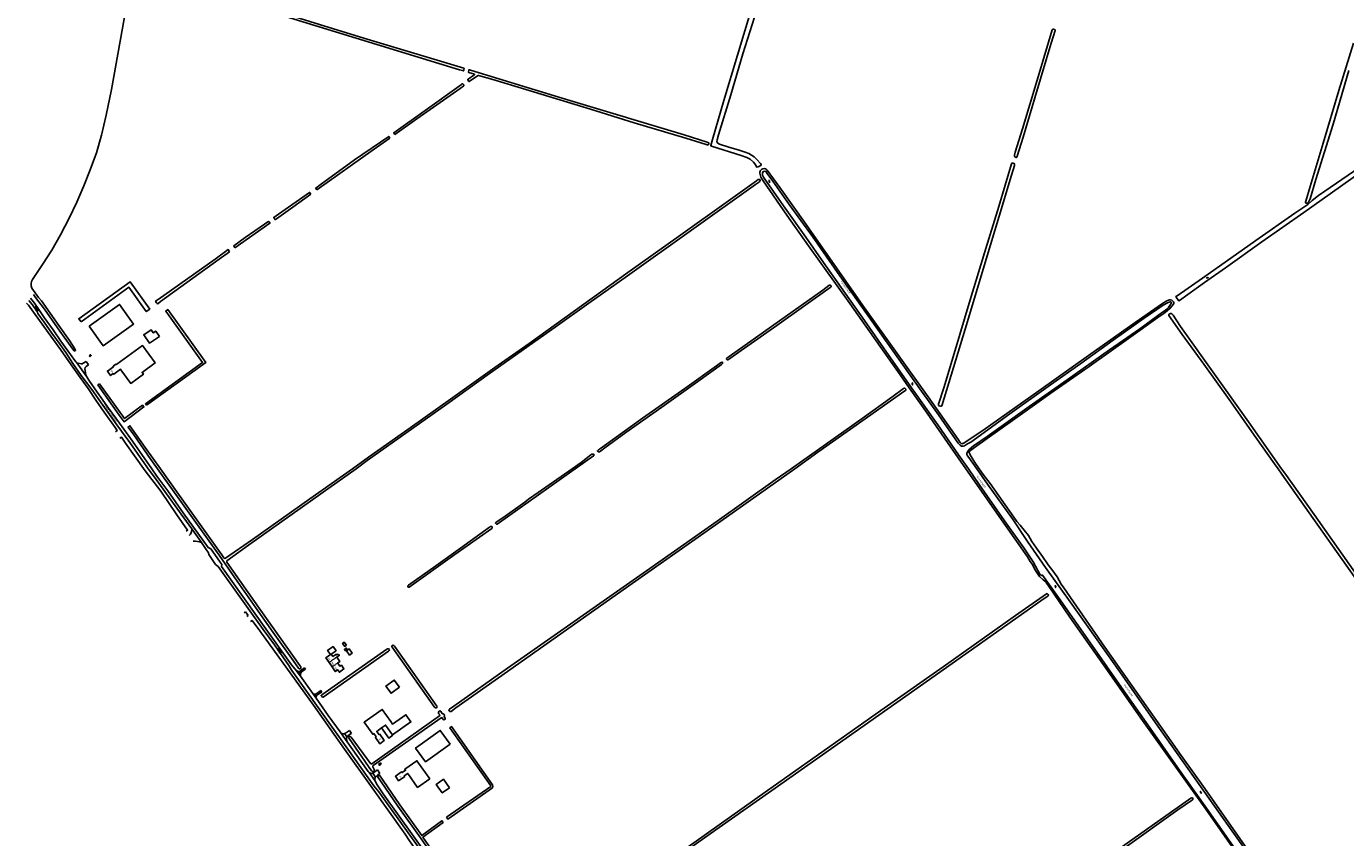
# Model space of a CAD drawing. Extents: x 168875 to 176000, y 513888 to 528000.
# Tile 38 of 106: x 172199 to 173781, y 520557 to 521530. Entities that reach past the tile are written whole.
import ezdxf

# ---------------------------------------------------------------- set-up
doc = ezdxf.new("R2010")
doc.units = 0
doc.header["$MEASUREMENT"] = 0
doc.linetypes.add('HIDDEN', pattern=[0.8, 0.5, -0.3])
doc.layers.get('0').update_dxf_attribs({"linetype": 'CONTINUOUS'})
for name, color, linetype in [('BIJGEBOUW', 12, 'CONTINUOUS'), ('DAKRAND', 10, 'CONTINUOUS'), ('HOOFDGEBOUW', 1, 'CONTINUOUS'), ('HUISNUMMER', 7, 'CONTINUOUS'), ('INSTEEK_SLOOT', 72, 'CONTINUOUS'), ('KANT_VERHARDING', 252, 'CONTINUOUS'), ('KANT_WATER', 140, 'CONTINUOUS'), ('OVERIGOPSTAL', 12, 'CONTINUOUS'), ('SEMANTIEK', 140, 'CONTINUOUS'), ('sluitlijn_verharding', 7, 'CONTINUOUS'), ('STRAATNAAM', 7, 'CONTINUOUS'), ('TUSSENMUUR', 12, 'HIDDEN'), ('WATERLOOPNAAM', 7, 'CONTINUOUS')]:
    doc.layers.add(name, color=color, linetype=linetype)
doc.styles.add('ISOCP', font='ISOCP.shx', dxfattribs={"height": 1.8})

# ---------------------------------------------------------------- blocks, each defined once
blk = doc.blocks.new('S014')
at = {"color": 0}
for p, q in [((0, -0.8), (4.2, 1.7)), ((0, 0.6), (1.8, 1.7)), ((5.1, -1.5), (0, 1.4)), ((2.6, -1.5), (0, 0)), ((1.1, -1.5), (6.1, 1.4)), ((6.1, -0.8), (1.9, 1.7)), ((3.5, -1.5), (6.1, 0)), ((6.1, 0.7), (4.4, 1.7))]:
    blk.add_line(p, q, dxfattribs=at)
blk = doc.blocks.new('S05')
at = {"color": 0}
for p, q in [((0.1, 0.3), (0.4, 0.6)), ((0.1, -0.2), (0.4, 0.1)), ((0.4, 0.6), (0.7, 0.7)), ((0.4, 0.1), (0.7, 0.2)), ((0.7, 0.7), (1, 0.6)), ((0.7, 0.2), (1, 0.1)), ((1, 0.6), (1.3, 0.4)), ((1, 0.1), (1.4, -0.1)), ((1.3, 0.4), (1.7, 0.1)), ((1.7, 0.1), (2, 0)), ((2, 0), (2.3, 0.2)), ((2.3, 0.2), (2.6, 0.4)), ((1.4, -0.1), (1.7, -0.4)), ((1.7, -0.4), (2, -0.5)), ((2, -0.5), (2.3, -0.3)), ((2.3, -0.3), (2.6, -0.1))]:
    blk.add_line(p, q, dxfattribs=at)

msp = doc.modelspace()

# ---------------------------------------------------------------- linework, layer by layer
at = {"layer": 'BIJGEBOUW'}
msp.add_lwpolyline([(172582.629, 520781.714), (172586.435, 520776.432), (172589.656, 520778.753), (172585.851, 520784.035), (172582.629, 520781.714)], dxfattribs=at)
at = {"layer": 'DAKRAND'}
for points in [[(172358.4, 521158.6), (172354, 521165), (172351, 521162.9), (172348.4, 521166.7), (172339.6, 521160.7), (172346.7, 521150.5), (172358.4, 521158.6)], [(172582.7, 520788.2), (172580.7, 520786.8), (172578.2, 520790.4), (172580.2, 520791.8), (172582.7, 520788.2)], [(172646.3, 520737.8), (172640, 520746.5), (172630, 520739.2), (172636.2, 520730.6), (172646.3, 520737.8)], [(172624.876, 520688.975), (172633.4, 520676.9), (172638.383, 520680.404), (172638.154, 520680.729)], [(172707.2, 520669.4), (172695.2, 520686), (172665.7, 520664.8), (172677.6, 520648.2), (172707.2, 520669.4)], [(172706.3, 520617.3), (172697.6, 520611.2), (172690.4, 520621.3), (172699.2, 520627.5), (172706.3, 520617.3)]]:
    msp.add_lwpolyline(points, dxfattribs=at)
at = {"layer": 'HOOFDGEBOUW'}
for points in [[(172274.306, 521170.9), (172291.109, 521147.449), (172327.428, 521173.472), (172310.625, 521196.924), (172274.306, 521170.9)], [(172312.332, 521118.682), (172324.074, 521102.285), (172339.338, 521113.31), (172337.736, 521115.53), (172353.34, 521126.801), (172338.316, 521147.603), (172307.457, 521125.369)], [(172274.362, 521135.518), (172275.264, 521134.379), (172276.788, 521135.582), (172275.888, 521136.721), (172274.362, 521135.518)], [(172307.457, 521125.369), (172306.622, 521124.76), (172306.22, 521125.311), (172302.8, 521122.818), (172303.261, 521122.186), (172296.128, 521116.986), (172299.98, 521111.651), (172303.165, 521113.973), (172303.614, 521113.357), (172311.841, 521119.355), (172312.332, 521118.682)], [(172571.026, 520773.947), (172574.268, 520776.22), (172573.614, 520777.154), (172572.631, 520776.465), (172571.753, 520777.717), (172570.295, 520776.696), (172569.882, 520777.285), (172566.476, 520774.897), (172564.553, 520777.64), (172570.243, 520781.63), (172566.712, 520786.665), (172560.121, 520782.044), (172563.652, 520777.008), (172557.97, 520773.024), (172561.857, 520767.48)], [(172565.548, 520762.216), (172561.857, 520767.48)], [(172565.548, 520762.216), (172561.857, 520767.48)], [(172572.231, 520766.863), (172574.917, 520763.033), (172576.636, 520764.238), (172579.782, 520759.751), (172574.313, 520755.916), (172572.315, 520758.766), (172569.4, 520756.722), (172565.548, 520762.216)], [(172571.026, 520773.947), (172574.74, 520768.649), (172572.218, 520766.881), (172572.231, 520766.863)], [(172638.154, 520680.729), (172660.104, 520696.36), (172654.048, 520704.864), (172638.116, 520693.519), (172635.808, 520696.76), (172635.962, 520696.87), (172625.672, 520711.32), (172603.956, 520695.856), (172614.246, 520681.406), (172615.483, 520682.287), (172618.349, 520678.263), (172617.43, 520677.609), (172622.72, 520670.18), (172628.087, 520674.002), (172622.797, 520681.431), (172622.032, 520680.886), (172619.167, 520684.91), (172624.876, 520688.975)], [(172624.876, 520688.975), (172629.682, 520692.398), (172638.046, 520680.652), (172638.154, 520680.729)], [(172682.567, 520627.948), (172668.056, 520617.746), (172656.208, 520634.596), (172652.144, 520631.739), (172652.684, 520630.971), (172645.214, 520625.719), (172641.423, 520631.111), (172648.893, 520636.363), (172649.548, 520635.431), (172653.612, 520638.289), (172652.727, 520639.548), (172667.239, 520649.751), (172682.567, 520627.948)], [(172624.434, 520645.732), (172623.563, 520647.069), (172621.416, 520645.668), (172622.287, 520644.331), (172624.434, 520645.732)]]:
    msp.add_lwpolyline(points, dxfattribs=at)
at = {"layer": 'INSTEEK_SLOOT'}
for points in [[(172332.156, 521600.009), (172343, 521595.8), (172374.6, 521586.4), (172396.4, 521579.7), (172487.2, 521552.3), (172550.4, 521532.6), (172603.6, 521516.5), (172667.5, 521497), (172723.6, 521480.4), (172723.8, 521480.1), (172723.6, 521478.4), (172723.4, 521477.6), (172723.1, 521477.2), (172722.5, 521477.2), (172721.8, 521477.5), (172718.3, 521478.5), (172544.8, 521531.4), (172479.6, 521551.4), (172411, 521572), (172376.2, 521582.3), (172341.3, 521593.3), (172332.652, 521595.941)], [(173084.6, 521605), (173035.3, 521441.8), (173021.7, 521394.8), (173019.9, 521387.8), (173019.9, 521387.1), (173020.4, 521386.8), (173056, 521375.8), (173063, 521373.3), (173067, 521371.2), (173070.8, 521367.6), (173073.6, 521363.9), (173074.6, 521362), (173075.3, 521361.8), (173076.6, 521362), (173078.3, 521362.7), (173079.6, 521363.5), (173080.2, 521364.2), (173080, 521364.8), (173079.4, 521365.9), (173075, 521371), (173071.8, 521373.9), (173068.7, 521376.2), (173065.4, 521377.9), (173060.8, 521379.8), (173053.9, 521381.9), (173041.4, 521385.5), (173030, 521389.4), (173028, 521390.4), (173026.9, 521392.2), (173027.2, 521394.4), (173029, 521400.5), (173043.7, 521448.4), (173058.3, 521497.4), (173072, 521541.6)], [(172206.223, 521227.048), (172218.38, 521244.956), (172229.231, 521261.954), (172239.81, 521280.505), (172250.095, 521300.563), (172259.239, 521319.784), (172267.772, 521339.342), (172275.597, 521358.498), (172282.897, 521378.968), (172288.917, 521400.122), (172294.746, 521423.852), (172300.921, 521454.757), (172326.55, 521597.749), (172332.652, 521595.941)], [(173421.9, 521490.4), (173427.9, 521510.4), (173432.7, 521525.7), (173432.7, 521526.2), (173432.5, 521526.7), (173430.9, 521527), (173430.1, 521527), (173429.4, 521526.8), (173429, 521526.2), (173424.9, 521511.6), (173411.2, 521466), (173393.5, 521407.8), (173384.8, 521379.7), (173384.1, 521376.1), (173383.8, 521375.3), (173383.8, 521374.6), (173384.2, 521374), (173385, 521373.6), (173385.9, 521373.3), (173386.4, 521373.3), (173386.7, 521373.7), (173387.3, 521375), (173394.3, 521397.6), (173408.5, 521444.9), (173421.9, 521490.4)], [(173784.8, 521477.7), (173766.2, 521413.1), (173745.3, 521346.9), (173738.5, 521323.7), (173737.4, 521321.2), (173736.2, 521318.9), (173735.8, 521318.5), (173735.1, 521318.4), (173733.6, 521318.6), (173733, 521319), (173733, 521319.7), (173733.2, 521320.7), (173738.5, 521338.6), (173754, 521390.4), (173773.1, 521453.4), (173790.6, 521510.4)], [(173017.3, 521390.7), (173017.3, 521390.1), (173016.8, 521388.8), (173016.1, 521388.4), (173015.3, 521388.5), (173014.1, 521388.8), (172989.9, 521396.4), (172927.8, 521415), (172875.4, 521431.2), (172797.9, 521454.6), (172758.3, 521466.8), (172741.1, 521471.6), (172740.5, 521471.5), (172739.8, 521471.1), (172729.8, 521464.3), (172729.5, 521464.5), (172728.3, 521466.3), (172728.3, 521466.8), (172728.6, 521467.2), (172735.7, 521471.9), (172736.2, 521472.5), (172736.3, 521473.1), (172729.4, 521475.1), (172729, 521475.3), (172729.6, 521478.4), (172730.3, 521478.4), (172731.4, 521478), (172799.4, 521457.2), (172850.5, 521441.7), (172987.8, 521400.3), (173015.5, 521391.5), (173017.3, 521390.7)], [(172719, 521455.8), (172723.5, 521459.3), (172723.6, 521459.8), (172723.5, 521460.2), (172722.8, 521461.1), (172722.2, 521461.6), (172721.7, 521461.7), (172721.2, 521461.5), (172720.6, 521460.9), (172677.3, 521429.6), (172639.453, 521402.837), (172640.831, 521400.945)], [(172640.831, 521400.945), (172667.2, 521419.6), (172719, 521455.8)], [(172634.615, 521396.548), (172633.404, 521398.586), (172592.6, 521370.3), (172551.4, 521340.4), (172545.856, 521336.494), (172547.334, 521334.379)], [(172547.334, 521334.379), (172614.9, 521382.6), (172634.615, 521396.548)], [(173383.9, 521365.1), (173383.8, 521365.7), (173383.1, 521366.2), (173382.3, 521366.4), (173381.4, 521366.5), (173380.7, 521366.4), (173380.3, 521365.7), (173365, 521314.5), (173347.9, 521258.9), (173330.8, 521202.4), (173311.6, 521138.1), (173299.2, 521097), (173292.8, 521077.4), (173292.7, 521076.5), (173292.8, 521075.9), (173293.4, 521075.5), (173295.4, 521074.8), (173296.3, 521074.8), (173296.7, 521075.5), (173305, 521103), (173327.5, 521176.7), (173350, 521251.1), (173370.7, 521320.2), (173378.9, 521346.9), (173383.8, 521363.7), (173383.9, 521365.1)], [(173812, 521371.3), (173748.7, 521327.7), (173741.1, 521321.5), (173735.6, 521316.8), (173720.3, 521306.6), (173673.5, 521273.5), (173609.4, 521228.5), (173579.1, 521207.5), (173577.9, 521206.8), (173577.6, 521206.4), (173577.7, 521205.9), (173580.6, 521201.7), (173580.9, 521201.5), (173581.3, 521201.5), (173581.7, 521201.7), (173612, 521223.5), (173636.9, 521241), (173680.6, 521271.9), (173731, 521307.3), (173809.3, 521363)], [(172590, 521000), (172609.4, 521014), (172659.3, 521048.9), (172707.7, 521083.5), (172760.9, 521121.4), (172801.9, 521150.3), (172920.4, 521235.3), (172980.9, 521278.5), (173041, 521321.1), (173074.7, 521345.2), (173076.6, 521346.8), (173077.4, 521347), (173078.2, 521346.8), (173078.8, 521346.5), (173079.1, 521346.1), (173079.1, 521345.6), (173078.7, 521344.9), (173078, 521344.2), (173073.3, 521340.7), (172919.7, 521231.5), (172873.3, 521198.7), (172833.1, 521169.8), (172754.4, 521114), (172703.1, 521077.4), (172607.8, 521009.7), (172594.3, 521000)], [(173325.4, 521000), (173307, 521026.2), (173279.3, 521066.6), (173257.6, 521096.9), (173246.8, 521112.7), (173186.3, 521198.1), (173137, 521267.3), (173110.9, 521304.2), (173082.6, 521345.2), (173079.9, 521349.7), (173078.8, 521352.9), (173078.5, 521354.4), (173078.4, 521355.6), (173078.9, 521356.8), (173079.4, 521357.7), (173081, 521359.2), (173082, 521359.6), (173084.1, 521360), (173085.3, 521359.8), (173086.4, 521359), (173087.4, 521357.9), (173102.6, 521337.1), (173133.9, 521292.7), (173165.8, 521247.8), (173204.1, 521193.1), (173245.3, 521135.2), (173280.5, 521086.2), (173316.7, 521034.6), (173318.7, 521031.6), (173319.4, 521030.7), (173319.9, 521030.2), (173320.6, 521030), (173321.5, 521030.1), (173322.3, 521030.4), (173346.1, 521045.8), (173413.3, 521093.4), (173472.7, 521135.8), (173528.5, 521175.5), (173561.4, 521198.3), (173566.8, 521201.4), (173568.5, 521202.1), (173569.9, 521202.4), (173571, 521202.4), (173572.5, 521202), (173574.5, 521200.1), (173575.1, 521199.3), (173575, 521198.4), (173574.7, 521197.5), (173570.7, 521192.5), (173567.5, 521189.7)], [(172540.074, 521329.198), (172538.561, 521331.354), (172501.3, 521305.1), (172495.6, 521301.4), (172495.6, 521301), (172496.2, 521300.3), (172497.2, 521298.8), (172497.6, 521298.7), (172498, 521298.9), (172498.7, 521299.5), (172518.5, 521313.8), (172540.074, 521329.198)], [(172449.063, 521264.72), (172447.541, 521267.456), (172461.1, 521277.2), (172484.518, 521293.374)], [(172484.518, 521293.374), (172488.3, 521296), (172489.3, 521296.4), (172490, 521296.2), (172490.9, 521295), (172491, 521294.4), (172449.063, 521264.72)], [(172442.392, 521259.999), (172430.1, 521251.3), (172359.7, 521200.7), (172356.4, 521197.9), (172355.8, 521198.2), (172355.1, 521198.9), (172353.8, 521200.8), (172354.3, 521201.4), (172356.8, 521202.8), (172425.2, 521251.4), (172441.062, 521262.799), (172442.392, 521259.999)], [(172264.418, 521176.131), (172261.783, 521179.779), (172323.302, 521224.214), (172346.796, 521191.425), (172342.736, 521188.507), (172321.87, 521217.628), (172264.418, 521176.131)], [(173041.914, 521134.379), (173039, 521132.5), (173038.4, 521131.8), (173038.4, 521131.4), (173039.2, 521130.7), (173040.4, 521130.7), (173041, 521130.9), (173056.3, 521141.9), (173098.8, 521171.7), (173163, 521217.3), (173164.2, 521218.3), (173164.2, 521218.8), (173163.9, 521219.4), (173163.3, 521220), (173162.6, 521220.2), (173161.9, 521220.1), (173161.3, 521219.8), (173153.9, 521214.3), (173102.2, 521177.5), (173041.914, 521134.379)], [(172213.601, 521205.185), (172205.547, 521216.618)], [(172207.406, 521208.943), (172210.007, 521205.235)], [(172213.601, 521205.185), (172217, 521201.302), (172238, 521171.9), (172250.7, 521153.7), (172257.2, 521143.6), (172257.9, 521142.3), (172258, 521141.9), (172257.6, 521141.4), (172257, 521141), (172256.4, 521141.2), (172254.5, 521143.3), (172239.2, 521164.8), (172220.7, 521191.2), (172210.007, 521205.235)], [(172207.593, 521187.789), (172201.58, 521196.065), (172200.306, 521197.353), (172198.908, 521198.505)], [(172207.593, 521187.789), (172219.9, 521170.4), (172239.7, 521143.1), (172252.7, 521124.4), (172263.3, 521109.5), (172272.9, 521096.2), (172282.3, 521082.2), (172292.3, 521067.6), (172305.3, 521049.2), (172307.61, 521045.735), (172305.657, 521044.306)], [(172342.886, 521075.99), (172341.714, 521077.61), (172410.271, 521127.165), (172365.991, 521188.964), (172368.528, 521190.746), (172413.95, 521127.353), (172342.886, 521075.99)], [(173567.5, 521189.7), (173563.1, 521186.1), (173555.9, 521181.2), (173523.4, 521158.2), (173473.4, 521122.6), (173427.4, 521090.4), (173396.9, 521068.6), (173335.9, 521025.5), (173332.7, 521023.1), (173331, 521021.7), (173330.2, 521021.2), (173329.7, 521020.5), (173329.7, 521019.6), (173329.9, 521018.7), (173330.3, 521017.6), (173331.8, 521014.5), (173336.3, 521007.6), (173341.7, 521000)], [(173700.1, 521000), (173695.9, 521006), (173673.3, 521037.6), (173641.3, 521083), (173611.2, 521125.2), (173585.2, 521161.1), (173569.2, 521183.6), (173568.9, 521184.3), (173569.1, 521184.9), (173569.5, 521185.4), (173570.3, 521185.9), (173571.1, 521186.2), (173571.8, 521186.1), (173572.5, 521185.8), (173573.1, 521185.3), (173574.2, 521184), (173583.2, 521170.7), (173664.6, 521056.2), (173704.2, 521000)], [(172892.5, 521025.1), (172887.4, 521021.2), (172886.4, 521020.4), (172885.6, 521020.1), (172884.5, 521020.3), (172883.8, 521021.1), (172883.8, 521021.6), (172884.1, 521022), (172884.9, 521022.5), (172887.4, 521024.4), (172937.7, 521060.4), (172988.7, 521096.2), (173026.6, 521123.3), (173031.2, 521126.8), (173032.2, 521127.4), (173033, 521127.6), (173033.7, 521127.4), (173034, 521127.1), (173034, 521126.5), (173033.6, 521126), (173032.4, 521125), (173004, 521104.6), (172960.9, 521073.8), (172917.9, 521043.4), (172892.5, 521025.1)], [(172286.683, 521101.957), (172284.666, 521100.486), (172310.3, 521064.1), (172316.053, 521056.342), (172339.852, 521074.047), (172338.358, 521076.051), (172316.774, 521059.996), (172286.683, 521101.957)], [(173116, 521000), (173201.4, 521060.3), (173236.7, 521085.6), (173251, 521096), (173251.9, 521096.4), (173252.5, 521096.4), (173253.1, 521095.9), (173253.5, 521095.4), (173253.6, 521094.5), (173253.1, 521093.8), (173252.4, 521093.4), (173200.8, 521057.1), (173148.2, 521020), (173120.4, 521000)], [(172359.7, 521000), (172341.4, 521025.5), (172322.983, 521051.546), (172320.818, 521049.916), (172327.8, 521040.5), (172348.3, 521010.9), (172356.2, 521000)], [(172311.089, 521036.665), (172312.855, 521037.867), (172317.7, 521030.6), (172328.5, 521015.4), (172341.5, 520997.6)], [(172853.4, 521000), (172864.1, 521007.6), (172875.9, 521016.5), (172877.1, 521017.3), (172877.9, 521017.5), (172878.7, 521017.4), (172879.5, 521017.1), (172879.8, 521016.6), (172879.7, 521016.1), (172878.9, 521015.3), (172857.1, 521000)], [(172341.5, 520997.6), (172360.3, 520972.9), (172379.328, 520944.729)], [(172356.2, 521000), (172430.1, 520896.1), (172448.7, 520869.2), (172474.2, 520833.2), (172494.9, 520803.5), (172518.9, 520770.1), (172525.2, 520760.7), (172526.5, 520759.8), (172527.5, 520760), (172528.1, 520760.9), (172528, 520762.2), (172527, 520764), (172480.2, 520830), (172439.5, 520887.8), (172439.2, 520888.9), (172439.3, 520889.4), (172465.2, 520908.2), (172554.7, 520971.7), (172594.3, 521000)], [(172359.7, 521000), (172379.4, 520972.4), (172433.3, 520896.5), (172435.7, 520893), (172436.9, 520892.3), (172437.9, 520892.6), (172470.2, 520915), (172539, 520963.7), (172590, 521000)], [(173116, 521000), (173096.9, 520986.6), (173027.2, 520937.2), (172946.5, 520880.3), (172776, 520760.7), (172711.5, 520715.1), (172706.3, 520711.5), (172705.7, 520710.6), (172706, 520709.6), (172707.1, 520708.8), (172708.2, 520708.9), (172714.1, 520713.3), (172776, 520756.9), (172836, 520799), (172925.3, 520862.1), (173015.2, 520925.5), (173120.4, 521000)], [(172853.4, 521000), (172812.701, 520971.4), (172801.202, 520963.402), (172796.5, 520959.8), (172770.2, 520941.1), (172762.3, 520935.8), (172761.7, 520935.1), (172761.7, 520934.5), (172762.2, 520933.9), (172762.9, 520933.4), (172763.5, 520933.3), (172850.1, 520995.1), (172857.1, 521000)], [(173325.4, 521000), (173338.7, 520981.2), (173359.9, 520950.7), (173399.4, 520894.2), (173402.9, 520888.6), (173405.4, 520884.9), (173408.3, 520879.2), (173413.8, 520870.6), (173418.3, 520866.6), (173420.5, 520865), (173422.1, 520863.3), (173430.9, 520850.7), (173450.4, 520821.9), (173495.3, 520758.1), (173535.4, 520700.6), (173611.4, 520594.5), (173669.5, 520511.5)], [(173341.7, 521000), (173346.5, 520993.2), (173354.8, 520982.1), (173383.1, 520941.7), (173386.9, 520936.8), (173390.9, 520932.1), (173395.7, 520926.1), (173400.6, 520919.7), (173404.8, 520912.8), (173410.3, 520904.7), (173417.4, 520894.8), (173423.4, 520885.7), (173425.6, 520882.9), (173428.9, 520879.2), (173431.9, 520874.7), (173435.2, 520870.2), (173439.9, 520861.4), (173443.2, 520856.9), (173492.4, 520786.1), (173554.4, 520698), (173583.7, 520656.1), (173612.2, 520616.4), (173663.5, 520543.2)], [(173700.1, 521000), (173704.5, 520993.3), (173852, 520784.6), (173957, 520635), (173957.3, 520634.4), (173957, 520633.9), (173956.3, 520633.1), (173956.4, 520632.2), (173957, 520631.2), (173958.2, 520630.2), (173958.8, 520630.3), (173959.6, 520630.8), (173960.2, 520631), (173960.7, 520630.5), (174000, 520575.1)], [(173704.2, 521000), (173708.3, 520994.5), (173743.3, 520944.9), (173807.1, 520854.2), (173869.3, 520766.5), (173925.6, 520686.5), (173960.6, 520637.7), (173961.2, 520637), (173961.7, 520636.8), (173963, 520637.6), (173963.9, 520637.6), (173964.6, 520637.3), (173965.2, 520636.5), (173965.3, 520635.7), (173964.8, 520634.9), (173963.1, 520633.8), (173962.9, 520633.5), (173963, 520632.9), (174000, 520581.7)], [(172390.509, 520924.955), (172392.262, 520926.229), (172379.328, 520944.729)], [(172757.7, 520929.8), (172757.3, 520930.6), (172756.8, 520930.8), (172756.3, 520930.8), (172755.5, 520930.5), (172754.3, 520929.9), (172719.4, 520904.6), (172690, 520883.5), (172657, 520860.1), (172656.4, 520859.4), (172656.3, 520858.7), (172656.6, 520858), (172657.1, 520857.8), (172658.1, 520858), (172712.6, 520896.9), (172757, 520928.3), (172757.5, 520928.8), (172757.7, 520929.8)], [(172791.537, 520401.31), (172849.3, 520441.9), (173019, 520562.1), (173103.9, 520621.5), (173281.9, 520747.3), (173408.9, 520836.5), (173418.5, 520843.4), (173424.1, 520847.1), (173424.7, 520848), (173424.3, 520849.2), (173423.3, 520850.2), (173422.3, 520850), (173385, 520823.9), (173298.5, 520762.5), (173223.5, 520710.1), (173087.9, 520614.2), (172999.3, 520551.2), (172834.4, 520435.5), (172789.415, 520404.074), (172791.537, 520401.31)], [(172461.8, 520828.371), (172459.982, 520827.274)], [(172464.955, 520823.875), (172461.8, 520828.371)], [(172463.279, 520822.64), (172464.955, 520823.875)], [(172478.773, 520805.384), (172469.588, 520817.963), (172467.538, 520816.653)], [(172807.443, 520338.677), (172808, 520338.9), (172808.2, 520339.8), (172808.1, 520340.7), (172807.4, 520343.2), (172774.3, 520390.4), (172737.7, 520441.2), (172686.3, 520513.5), (172658.4, 520553.7), (172653.1, 520561.8), (172613.7, 520617.4), (172580.5, 520663.6), (172543.2, 520716.4), (172478.773, 520805.384)], [(172554.359, 520725.559), (172554.9, 520726.1), (172633.1, 520781), (172634, 520782), (172634.2, 520782.8), (172634, 520783.6), (172632.9, 520784), (172632, 520783.8), (172631.2, 520783.4), (172553.3, 520728.8), (172552.421, 520728.14), (172554.359, 520725.559)], [(172691.5, 520714.3), (172691.2, 520713.7), (172690.3, 520713.1), (172689.2, 520713.2), (172688.3, 520714), (172637.7, 520785.9), (172637.3, 520786.7), (172637.3, 520787.5), (172637.9, 520788.1), (172638.7, 520788.2), (172639.7, 520787.9), (172640.2, 520787.1), (172691.2, 520715.2), (172691.5, 520714.3)], [(172701.3, 520700.5), (172701.1, 520699.5), (172700, 520698.8), (172698.9, 520699.2), (172697.6, 520701), (172697, 520701.4), (172696.4, 520701.3), (172614.9, 520643.8), (172614.2, 520643.2), (172614.2, 520642.2), (172616.2, 520638.3), (172615.9, 520637.5), (172615, 520636.6), (172613.9, 520636.6), (172612.9, 520637.4), (172585.9, 520676.2), (172585.4, 520677.5), (172585.6, 520678.8), (172586.4, 520679.2), (172587.4, 520678.9), (172588.5, 520677.9), (172611.6, 520646.2), (172612.3, 520645.7), (172613.1, 520646), (172694.5, 520703.6), (172694.7, 520704.6), (172693.7, 520706.1), (172693.2, 520707), (172693.1, 520708), (172694, 520709.2), (172694.9, 520709.5), (172695.6, 520709.3), (172696.1, 520708.7), (172697.6, 520706.4), (172698.1, 520706.1), (172698.8, 520706.1), (172699.7, 520705.7), (172700.5, 520704.7), (172700.4, 520704), (172699.7, 520703.3), (172699.9, 520702.6), (172700.7, 520701.6), (172701.3, 520700.5)], [(172702.721, 520581.853), (172704.151, 520579.803), (172757.987, 520617.334), (172758.5, 520619.216), (172758.039, 520620.753), (172708.815, 520690.735), (172706.771, 520689.297), (172755.761, 520619.647), (172755.9, 520619.184), (172755.813, 520618.866), (172702.721, 520581.853)], [(172781.656, 520401.373), (172784.004, 520403.245), (172770.819, 520421.474), (172714.126, 520501.364), (172674.524, 520557.966), (172698.669, 520575.772), (172697.185, 520577.784), (172673.08, 520560.007), (172646.729, 520596.86), (172622.392, 520632.364), (172619.918, 520630.668), (172644.271, 520595.14), (172671.371, 520557.24), (172711.674, 520499.636), (172768.381, 520419.726), (172781.656, 520401.373)], [(172961.062, 520155.394), (172959.676, 520157.403), (173051.8, 520221.9), (173112.7, 520264.7), (173138.8, 520283.3), (173185.1, 520315.7), (173279.5, 520382.4), (173495.7, 520534.5), (173595.6, 520604.9), (173596.6, 520605.3), (173597.4, 520605.1), (173597.7, 520604.6), (173597.8, 520603.6), (173597.5, 520602.9), (173580, 520590.7), (173516.6, 520545.8), (173441.4, 520492.4), (173374.5, 520445.6), (173296.3, 520390.3), (173191.5, 520316), (173078.1, 520237.2), (172961.062, 520155.394)]]:
    msp.add_lwpolyline(points, dxfattribs=at)
msp.add_lwpolyline([(172205.547, 521216.618, -0.23854728), (172206.223, 521227.048)], format="xyb", dxfattribs=at)
at = {"layer": 'KANT_VERHARDING'}
for points in [[(172203.868, 521204.597), (172208.562, 521198.533), (172213.797, 521191.11)], [(172201.667, 521201.836), (172206.238, 521196.356), (172212.351, 521187.921)], [(172212.351, 521187.921), (172212.7, 521186.3), (172220.3, 521175.6), (172229.6, 521162.7), (172239.3, 521148.9), (172246.3, 521139.3), (172254.7, 521126), (172264.8, 521111.8), (172277.2, 521095), (172290.4, 521076), (172307.5, 521052.7), (172322.8, 521031.5), (172338.7, 521009.1), (172338.9, 521008.6), (172345.1, 521000)], [(172213.797, 521191.11), (172220.2, 521181.5), (172230.9, 521166.7), (172240.4, 521153.1), (172257.1, 521129.9), (172258.5, 521127.8), (172259.5, 521126.8)], [(172259.5, 521126.8), (172260.9, 521126.4), (172264.5, 521125.8), (172266, 521125.8), (172267.1, 521126.4), (172270.426, 521128.666)], [(172273.247, 521124.674), (172270.6, 521122.5), (172269.5, 521121.2), (172269.2, 521119.7), (172269.3, 521117.7), (172269.7, 521114.8), (172270.4, 521112.3), (172271.3, 521110.1)], [(172271.3, 521110.1), (172273.9, 521106.1), (172283.9, 521091.7), (172297.4, 521072.7), (172310.7, 521054.6), (172326.2, 521033), (172349.2, 521000)], [(172345.1, 521000), (172352.4, 520989.7), (172364.9, 520972.6), (172384.517, 520945.618)], [(172349.2, 521000), (172355.3, 520991.2), (172368.5, 520973.3), (172387.132, 520947.172)], [(172384.517, 520945.618), (172397.172, 520927.998)], [(172486.03, 520807.881), (172432.906, 520882.768), (172433.149, 520885.233), (172420.081, 520903.846), (172416.784, 520905.376), (172387.132, 520947.172)], [(172397.172, 520927.998), (172408.966, 520911.362)], [(172399.021, 520913.176), (172398.886, 520913.174)], [(172408.966, 520911.362), (172414.696, 520903.223)], [(172414.696, 520903.223), (172417.186, 520898.917)], [(172417.186, 520898.917), (172417.54, 520896.983)], [(172417.54, 520896.983), (172425.855, 520884.892)], [(172425.855, 520884.892), (172428.964, 520882.659)], [(172428.964, 520882.659), (172482.986, 520807.068)], [(172486.03, 520807.881), (172516.8, 520764.7), (172521.3, 520759.4)], [(172482.986, 520807.068), (172496.3, 520788.8), (172513.6, 520764), (172517.3, 520758), (172584.4, 520663.4), (172615.6, 520619.8), (172621.4, 520612.3), (172631.5, 520598.5), (172669.9, 520544.9)], [(172525.8, 520756.9), (172527.1, 520757.2), (172532.565, 520761.047)], [(172521.3, 520759.4), (172522.3, 520758.4), (172523.4, 520757.6), (172524.8, 520756.9), (172525.8, 520756.9)], [(172525.8, 520756.9), (172527.7, 520754.5)], [(172527.7, 520754.5), (172527.6, 520751)], [(172527.6, 520751), (172542.3, 520730.4)], [(172527.7, 520754.5), (172529.4, 520756.6), (172533.663, 520759.582)], [(172542.3, 520730.4), (172543.4, 520729.7), (172544.5, 520729.5), (172545.5, 520729.7)], [(172545.5, 520729.7), (172547.2, 520730.5), (172552.043, 520733.925)], [(172545.5, 520729.7), (172546.9, 520727.7)], [(172546.9, 520727.7), (172548.1, 520728.8), (172553.207, 520732.266)], [(172546.9, 520727.7), (172546.4, 520726.5), (172546.2, 520725.6), (172546.3, 520724.7)], [(172546.3, 520724.7), (172561, 520703.9), (172575.2, 520684.3), (172576.2, 520683.1)], [(172576.2, 520683.1), (172577.1, 520682.4), (172578.2, 520682), (172579.4, 520682), (172580.3, 520682.2)], [(172580.3, 520682.2), (172581.7, 520682.7), (172586.526, 520685.778)], [(172580.3, 520682.2), (172583.3, 520678.3)], [(172583.3, 520678.3), (172584.4, 520679.6), (172587.8, 520682), (172588.824, 520682.487)], [(172583.3, 520678.3), (172582.8, 520676.2), (172582.8, 520675), (172583.6, 520672.5)], [(172583.6, 520672.5), (172606.7, 520639.6), (172608.8, 520636.8), (172610, 520635.4)], [(172610, 520635.4), (172611.8, 520634.6), (172613.1, 520634.4), (172614.2, 520634.7)], [(172614.2, 520634.7), (172619.927, 520638.665)], [(172614.2, 520634.7), (172617.6, 520630.1)], [(172617.6, 520630.1), (172620.5, 520632.9), (172621.8, 520633.9), (172622.808, 520634.561)], [(172617.6, 520630.1), (172616.9, 520628.9), (172616.6, 520627.3), (172616.6, 520626)], [(172616.6, 520626), (172619.5, 520620.7), (172626.6, 520610.1), (172661.1, 520562.1), (172697.2, 520511.5), (172733.6, 520459.9), (172799.6, 520367.3), (172828.5, 520326.9), (172853.7, 520291.3), (172859.7, 520282.7), (172895.36, 520232.396)]]:
    msp.add_lwpolyline(points, dxfattribs=at)
for points in [[(172397.172, 520927.998, -0.24105538), (172394.268, 520919.668)], [(172399.021, 520913.176, -0.08185947), (172408.966, 520911.362)]]:
    msp.add_lwpolyline(points, format="xyb", dxfattribs=at)
at = {"layer": 'KANT_WATER'}
for points in [[(173328.6, 521000), (173316.9, 521016.6), (173291.8, 521052.5), (173262.5, 521094.3), (173233.2, 521135.8), (173203.9, 521177.8), (173180.9, 521210.6), (173154.8, 521247.3), (173133.6, 521277.6), (173108.8, 521312.4), (173084.4, 521347.2), (173082.8, 521349.6), (173081.9, 521351.9), (173081.6, 521354.4), (173082.4, 521356.3), (173084.6, 521356.8), (173085.9, 521356.3), (173087.4, 521354.2), (173094.2, 521344.8), (173113.9, 521317), (173141.6, 521278.4), (173171.5, 521235.5), (173236.4, 521143.9), (173272.4, 521092.9), (173292.7, 521064.7), (173316.4, 521030.7), (173318.7, 521028.3), (173320.5, 521027.2), (173322, 521027), (173323.8, 521027.6), (173327.7, 521029.8), (173331.5, 521032), (173378.5, 521065.8), (173427.1, 521100.4), (173463.5, 521126.3), (173502.4, 521154), (173539.4, 521180.4), (173562.1, 521196.1), (173567.6, 521198.8), (173569.5, 521199.9), (173570.5, 521200), (173571.2, 521200), (173571.8, 521199.7), (173572.1, 521199.4), (173572.1, 521199), (173571.8, 521198), (173568.6, 521193.4), (173566.7, 521191.4), (173563.6, 521189), (173561.5, 521187.9)], [(173561.5, 521187.9), (173534.1, 521167.9), (173497.7, 521142.4), (173447.2, 521106.7), (173401.5, 521074.5), (173351, 521038.7), (173334.7, 521027.3), (173330, 521023.6), (173328.2, 521021.4), (173327, 521019.5), (173326.7, 521018.2), (173326.7, 521017), (173327.6, 521015.6), (173329.3, 521013.4), (173338.6, 521000)], [(173726.425, 520414.901), (173733.8, 520422.5), (173698.2, 520473), (173656.6, 520532.3), (173614.1, 520592.7), (173601.4, 520610.8), (173580, 520641.1), (173546.6, 520688.8), (173512.4, 520737.7), (173477.1, 520787.8), (173436.7, 520845.5), (173417.7, 520872.4), (173416.2, 520872), (173414.3, 520873.3), (173411.8, 520877.8), (173406.3, 520888.4), (173395.1, 520904.9), (173371.8, 520937.6), (173341.4, 520981.2), (173328.6, 521000)], [(173338.6, 521000), (173351.5, 520981.5), (173381.6, 520939.9), (173399.6, 520912.7), (173421, 520881.6), (173450.8, 520840.3), (173481, 520797.6), (173508.2, 520759.1), (173558, 520688.4), (173612.4, 520611.5), (173645.1, 520565.3), (173691.3, 520500.2), (173731.6, 520444.9), (173749.1, 520419.4)]]:
    msp.add_lwpolyline(points, dxfattribs=at)
at = {"layer": 'OVERIGOPSTAL'}
msp.add_lwpolyline([(172583.8, 520783), (172582.6, 520784.8), (172580.4, 520783.3), (172581.7, 520781.5), (172583.8, 520783)], dxfattribs=at)
at = {"layer": 'sluitlijn_verharding'}
for points in [[(172259.5, 521126.8), (172271.3, 521110.1)], [(172270.426, 521128.666), (172273.247, 521124.674)], [(172532.565, 520761.047), (172533.663, 520759.582)], [(172521.3, 520759.4), (172527.6, 520751)], [(172542.3, 520730.4), (172546.3, 520724.7)], [(172552.043, 520733.925), (172553.207, 520732.266)], [(172576.2, 520683.1), (172583.6, 520672.5)], [(172586.526, 520685.778), (172588.824, 520682.487)], [(172610, 520635.4), (172616.6, 520626)], [(172619.927, 520638.665), (172622.808, 520634.561)]]:
    msp.add_lwpolyline(points, dxfattribs=at)
at = {"layer": 'TUSSENMUUR'}
for points in [[(172561.857, 520767.48), (172570.996, 520773.989), (172571.026, 520773.947)], [(172565.548, 520762.216), (172572.231, 520766.863)]]:
    msp.add_lwpolyline(points, dxfattribs=at)

# ---------------------------------------------------------------- block references
at = {"layer": 'SEMANTIEK'}
for name, p, rotation in [('S05', (173089.149, 521345.751), 299.1001552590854), ('S05', (173616.049, 521229.792), 215.3576694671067), ('S014', (172212.65, 521189.4), 122.0053832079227), ('S05', (173260.77, 521102.884), 299.1001552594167), ('S05', (173432.39, 520859.735), 299.1001552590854), ('S014', (172501, 520783.95), 302.0053832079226), ('S05', (173606.402, 520612.622), 311.5783306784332)]:
    msp.add_blockref(name, p, dxfattribs=dict(at, rotation=rotation))

# ---------------------------------------------------------------- texts
at = {"layer": 'HUISNUMMER', "style": 'ISOCP'}
for s, rotation, p in [('10', 305.829981, (172299.295, 521117.155)), ('8c', 305.038483, (172559.959, 520772.347)), ('8b', 305.038483, (172563.798, 520767.162)), ('8a', 305.038483, (172567.986, 520761.5)), ('8', 305.453773, (172621.116, 520675.478)), ('6', 305.110352, (172645.922, 520630.757))]:
    msp.add_text(s, height=2.5, rotation=rotation, dxfattribs=at).set_placement(p)
at = {"layer": 'STRAATNAAM', "style": 'ISOCP'}
msp.add_text('Urkerdwarspad', height=2.5, rotation=305.804098, dxfattribs=at).set_placement((172290.835, 521076.727))
at = {"layer": 'WATERLOOPNAAM', "style": 'ISOCP'}
for s, rotation, p in [('Vormttocht', 304.978078, (173174.9, 521224.8)), ('Vormtocht', 305.630983, (173337.989, 520990.582)), ('Vormtocht', 305.630983, (173514.544, 520740.473))]:
    msp.add_text(s, height=2.5, rotation=rotation, dxfattribs=at).set_placement(p)

doc.saveas('drawing.dxf')
